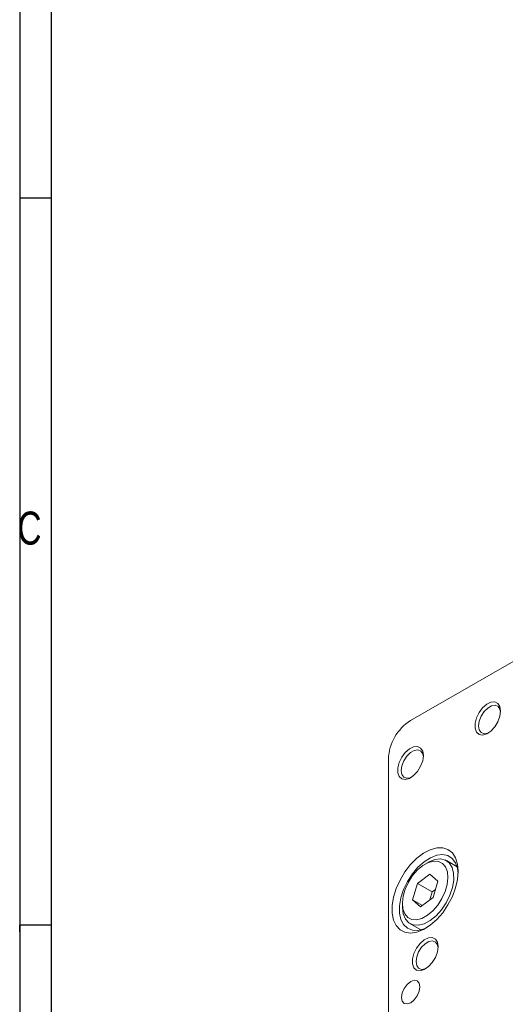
# Model space of a CAD drawing. Header units: millimetres. Extents: x 8 to 898, y 9 to 411.
# Tile 2 of 10: x 8 to 70, y 88 to 214. Entities that reach past the tile are written whole.
import ezdxf

# ---------------------------------------------------------------- set-up
doc = ezdxf.new("R2010")
doc.units = ezdxf.units.MM
doc.header["$LTSCALE"] = 2
doc.layers.add('FORMAT', color=7, linetype='Continuous')
doc.styles.add('SLDTEXTSTYLE2', font='TXT', dxfattribs={"width": 0.75})

msp = doc.modelspace()

# ---------------------------------------------------------------- linework, layer by layer
at = {"color": 7, "linetype": 'Continuous', "lineweight": 15}
for p, q in [((58.347668, 124.002228), (78.166567, 135.443435)), ((55.519242, 79.909292), (55.519242, 119.103249)), ((64.324751, 105.249305), (62.939371, 106.049068)), ((60.605693, 105.817722), (60.228625, 105.599975)), ((59.224814, 103.132391), (60.842101, 104.326908)), ((60.842101, 104.326908), (61.846397, 103.419737)), ((58.611809, 101.030694), (59.224814, 103.132391)), ((59.224814, 103.132391), (61.110432, 102.043847)), ((61.536979, 102.358892), (61.110432, 102.043847)), ((61.846397, 103.419737), (61.233399, 101.318043)), ((59.616105, 100.123522), (58.611809, 101.030694)), ((58.611809, 101.030694), (59.864915, 100.307292)), ((61.233399, 101.318043), (59.616105, 100.123522)), ((61.110432, 102.043847), (60.806848, 101.002996)), ((57.306395, 100.537972), (57.306395, 100.102554)), ((58.273083, 97.965945), (59.658463, 97.166182))]:
    msp.add_line(p, q, dxfattribs=at)
at = {"color": 7, "linetype": 'Continuous', "lineweight": 15, "flags": 128}
for points in [[(69.897081, 125.225958), (69.807684, 125.792988), (69.54918, 126.195354), (69.149582, 126.389458), (68.652193, 126.354261), (68.110915, 126.093581), (67.584403, 125.635665), (67.129708, 125.030134), (66.796109, 124.34261), (66.619752, 123.647591), (66.619752, 123.0204), (66.796109, 122.529), (67.129708, 122.22664), (67.584403, 122.146089), (68.110915, 122.296071), (68.652193, 122.660337), (69.149582, 123.199414), (69.54918, 123.854882), (69.807684, 124.555712), (69.897081, 125.225958)], [(69.892536, 125.082016), (69.811793, 125.463133), (69.566217, 125.812543), (69.189972, 125.959906), (68.728443, 125.887454), (68.237288, 125.603916), (67.775759, 125.143498), (67.399514, 124.561732), (67.153939, 123.928787), (67.068655, 123.321006), (67.153939, 122.811692), (67.399514, 122.462282), (67.775759, 122.314919), (68.237288, 122.387372), (68.369812, 122.444293)], [(59.997583, 119.5111), (59.90819, 120.078132), (59.649682, 120.480496), (59.250088, 120.674601), (58.752699, 120.639405), (58.211421, 120.378725), (57.684909, 119.920809), (57.230214, 119.315278), (56.896608, 118.627749), (56.720259, 117.932735), (56.720259, 117.305544), (56.896608, 116.81414), (57.230214, 116.511784), (57.684909, 116.431232), (58.211421, 116.581215), (58.752699, 116.945481), (59.250088, 117.484558), (59.649682, 118.140024), (59.90819, 118.840856), (59.997583, 119.5111)], [(59.993042, 119.36716), (59.912295, 119.748275), (59.66672, 120.097685), (59.290475, 120.245047), (58.828946, 120.172595), (58.337794, 119.88906), (57.876265, 119.428642), (57.50002, 118.846876), (57.254445, 118.213931), (57.169161, 117.60615), (57.254445, 117.096836), (57.50002, 116.747426), (57.876265, 116.600062), (58.337794, 116.672516), (58.470311, 116.729432)], [(64.471745, 104.674441), (64.384895, 105.610514), (64.127911, 106.407995), (63.711311, 107.034234), (63.152142, 107.463587), (62.47331, 107.678485), (61.702592, 107.67012), (60.871555, 107.438843), (60.014217, 106.994121), (59.165675, 106.354158), (58.36067, 105.545156), (57.632155, 104.600233), (57.009962, 103.558078), (56.519562, 102.461356), (56.181032, 101.354967), (56.00823, 100.284205), (56.00823, 99.292909), (56.181032, 98.42166), (56.519562, 97.70613), (57.009962, 97.175611), (57.632155, 96.851825), (58.36067, 96.748027), (59.165675, 96.868464), (60.014217, 97.208208), (60.871555, 97.753346), (61.702592, 98.481565), (62.47331, 99.363053), (63.152142, 100.361712), (63.711311, 101.436668), (64.127911, 102.543903), (64.384895, 103.638092), (64.471745, 104.674441)], [(64.464804, 104.39028), (64.383573, 105.015439), (64.12319, 105.75752), (63.702761, 106.321707), (63.141955, 106.681624), (62.466987, 106.820439), (61.709419, 106.73166), (60.904681, 106.419444), (60.09039, 105.898381), (59.304632, 105.192844), (58.584139, 104.335815), (57.962606, 103.367374), (57.469095, 102.332802), (57.126687, 101.280478), (56.951377, 100.259598), (56.951377, 99.317906), (57.126687, 98.499435), (57.469095, 97.842447), (57.962606, 97.377671), (58.584139, 97.126836), (59.304632, 97.101671), (60.09039, 97.303351), (60.472402, 97.474486)], [(60.605693, 105.817722), (60.724154, 105.883674), (61.481483, 106.186819), (62.191623, 106.264654), (62.816302, 106.11299), (63.321825, 105.739993), (63.680959, 105.165781), (63.874329, 104.421303), (63.891517, 103.546699), (63.731591, 102.589114), (63.403176, 101.600175), (62.92398, 100.633197), (62.319833, 99.740308), (61.6233, 98.969642), (60.871942, 98.36275), (60.10626, 97.95235), (59.367524, 97.760559), (59.367524, 97.760559)], [(59.131971, 98.463637), (58.515553, 98.501882), (57.99872, 98.756515), (57.61151, 99.212737), (57.376422, 99.844031), (57.307125, 100.613713), (57.407639, 101.477047), (57.672131, 102.383866), (58.085219, 103.28146), (58.622908, 104.117673), (59.253944, 104.843904), (59.941648, 105.417943), (60.646062, 105.806435), (61.326242, 105.986798), (61.942653, 105.948548), (62.459486, 105.693915), (62.846703, 105.237698), (63.081784, 104.6064), (63.151081, 103.836717), (63.050568, 102.973383), (62.786075, 102.066565), (62.372987, 101.16897), (61.835298, 100.332758), (61.204262, 99.606527), (60.516559, 99.032488), (59.812144, 98.643996), (59.131971, 98.463637)], [(59.367524, 97.760559), (58.695577, 97.797728), (58.126622, 98.061842), (57.691351, 98.538671), (57.413224, 99.202507), (57.307224, 100.017557), (57.306395, 100.102554)], [(61.883205, 95.0147), (61.793805, 95.581728), (61.535304, 95.984097), (61.135703, 96.178198), (60.638314, 96.143001), (60.097036, 95.882321), (59.570523, 95.424405), (59.115829, 94.818875), (58.78223, 94.13135), (58.605873, 93.436332), (58.605873, 92.809141), (58.78223, 92.31774), (59.115829, 92.015382), (59.570523, 91.934829), (60.097036, 92.084812), (60.638314, 92.449079), (61.135703, 92.988155), (61.535304, 93.643625), (61.793805, 94.344452), (61.883205, 95.0147)], [(61.878657, 94.870757), (61.797917, 95.251875), (61.552342, 95.601285), (61.176097, 95.748649), (60.714568, 95.676195), (60.223416, 95.392659), (59.76188, 94.932239), (59.385635, 94.350472), (59.14006, 93.717527), (59.054776, 93.109746), (59.14006, 92.600433), (59.385635, 92.251023), (59.76188, 92.103659), (60.223416, 92.176116), (60.355933, 92.233034)], [(59.563892, 89.865266), (59.474183, 90.334272), (59.218717, 90.628303), (58.836375, 90.702587), (58.385382, 90.545827), (57.934383, 90.181878), (57.552048, 89.666155), (57.296582, 89.077169), (57.206872, 88.504587), (57.296582, 88.03558), (57.552048, 87.741549), (57.934383, 87.667261), (58.385382, 87.824025), (58.836375, 88.18797), (59.218717, 88.703697), (59.474183, 89.292683), (59.563892, 89.865266)]]:
    msp.add_lwpolyline(points, dxfattribs=at)
at = {"color": 7, "linetype": 'Continuous', "lineweight": 15}
msp.add_arc((61.660091, 118.823815), 6.147204, 122.60541915, 177.39460124, dxfattribs=at)
at = {"layer": 'FORMAT'}
for p, q in [((8.26796, 411.263231), (8.26796, 9.263231)), ((12.301846, 406.803231), (12.301846, 9.263231)), ((12.301846, 190.997437), (8.26796, 190.997437)), ((8.26796, 96.929883), (8.26796, 97.784251)), ((12.301846, 97.784251), (8.26796, 97.784251))]:
    msp.add_line(p, q, dxfattribs=at)

# ---------------------------------------------------------------- texts
at = {"layer": 'FORMAT', "insert": (7.989654, 150.796932), "char_height": 4.233333, "attachment_point": 1, "style": 'SLDTEXTSTYLE2'}
msp.add_mtext('C', dxfattribs=at)

doc.saveas('drawing.dxf')
